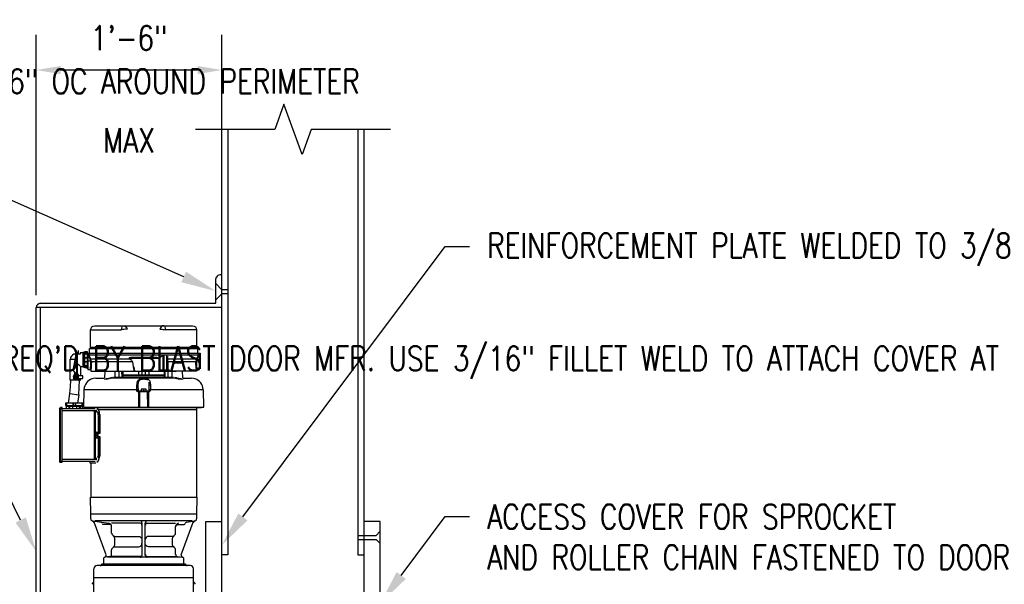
# Model space of a CAD drawing. Header units: inches. Extents: x -25 to 869, y 6 to 168.
# Tile 10 of 11: x 459 to 519, y 133 to 168. Entities that reach past the tile are written whole.
import ezdxf
from ezdxf import colors
from ezdxf.entities.mleader import LeaderData, LeaderLine
from ezdxf.math import Vec2, Vec3

# ---------------------------------------------------------------- set-up
doc = ezdxf.new("R2010")
doc.units = ezdxf.units.IN
doc.header["$MEASUREMENT"] = 0
for name, color, linetype in [('A-ANNO-DIMS', 1, 'Continuous'), ('A-DETL-MEDM', 3, 'Continuous'), ('A-DETL-THIN', 1, 'Continuous'), ('S-ANNO-NOTE', 2, 'Continuous')]:
    doc.layers.add(name, color=color, linetype=linetype)
doc.styles.add('Annotative', font='romans.shx', dxfattribs={"width": 0.8, "height": 0.125})
doc.dimstyles.new('Annotative', dxfattribs={"dimscale": 0, "dimtxt": 0.125, "dimasz": 0.125, "dimexe": 0.18, "dimexo": 0.0625, "dimgap": 0.09, "dimtad": 1, "dimdec": 3, "dimzin": 3, "dimdsep": 46, "dimlunit": 4, "dimtxsty": 'Annotative', "dimcen": 0.09, "dimclrt": 2, "dimazin": 2, "dimtfac": 1, "dimtdec": 3, "dimtmove": 0, "dimatfit": 0, "dimfxl": 1, "dimtfill": 1, "dimfrac": 2, "dimtolj": 1, "dimtzin": 0, "dimarcsym": 0})

# ---------------------------------------------------------------- blocks, each defined once
blk = doc.blocks.new('*D17')
at = {"layer": 'A-ANNO-DIMS', "color": 0, "lineweight": -2, "transparency": 16777216}
for p, q in [((459.709, 150.679), (459.709, 166.701)), ((471.143, 150.679), (471.143, 166.701)), ((469.643, 164.541), (461.209, 164.541))]:
    blk.add_line(p, q, dxfattribs=at)
at = {"layer": 'A-ANNO-DIMS', "color": 0, "transparency": 16777216}
for points in [[(461.209, 164.791), (461.209, 164.291), (459.709, 164.541)], [(469.643, 164.791), (469.643, 164.291), (471.143, 164.541)]]:
    blk.add_solid(points, dxfattribs=at)
at = {"layer": 'Defpoints', "color": 0, "transparency": 16777216}
for p in [(459.709, 164.541), (459.709, 149.929), (471.143, 149.929)]:
    blk.add_point(p, dxfattribs=at)
at = {"layer": 'A-ANNO-DIMS', "color": 2, "transparency": 16777216, "char_height": 1.5, "attachment_point": 5, "style": 'Annotative', "bg_fill": 3, "box_fill_scale": 1.25, "bg_fill_color": 256, "bg_fill_true_color": 13158600, "bg_fill_transparency": 0}
for s, insert in [('\\A1;1\'-6"', (465.426, 166.514)), ('\\A1;\\PMAX', (465.426, 161.461))]:
    blk.add_mtext(s, dxfattribs=dict(at, insert=insert))

msp = doc.modelspace()

# ---------------------------------------------------------------- linework, layer by layer
at = {"layer": 'A-DETL-MEDM', "lineweight": -3}
for p, q in [((471.1427, 99.112), (471.1427, 160.891)), ((471.516, 160.891), (471.516, 134.6996)), ((479.5194, 160.891), (479.5194, 134.6996)), ((479.8927, 99.112), (479.8927, 160.891)), ((470.7677, 150.1822), (470.7645, 151.6825)), ((471.1427, 151.0178), (470.7651, 151.3951)), ((471.516, 151.0178), (471.1427, 151.0178)), ((471.1411, 150.7697), (470.7672, 150.3956)), ((471.516, 150.7697), (471.1411, 150.7697)), ((459.7088, 123.8091), (459.7088, 149.929)), ((471.1427, 149.929), (459.7088, 149.929)), ((459.9555, 150.1822), (470.7677, 150.1822)), ((459.9588, 149.929), (459.9588, 123.8091)), ((470.1461, 124.3064), (470.1461, 136.7532)), ((470.1461, 136.7532), (471.1427, 136.7532)), ((480.8893, 136.7532), (479.8927, 136.7532)), ((480.8893, 121.2548), (480.8893, 136.7532)), ((479.5194, 135.8992), (480.6385, 135.8992)), ((480.6385, 135.8992), (480.8893, 136.1498)), ((479.5194, 135.6511), (480.6401, 135.6511)), ((480.6401, 135.6511), (480.8893, 135.4017)), ((471.516, 134.6996), (471.1427, 134.6996)), ((479.5194, 134.6996), (479.8927, 134.6996))]:
    msp.add_line(p, q, dxfattribs=at)
for centre, start, end in [((471.0462, 151.6465), 70.147988, 172.73714), ((459.9914, 149.9005), 97.26286, 174.233699)]:
    msp.add_arc(centre, 0.2841, start, end, dxfattribs=at)
at = {"layer": 'A-DETL-THIN', "lineweight": -3}
for p, q in [((474.9571, 162.4364), (474.3946, 160.891)), ((476.0821, 159.3455), (474.9571, 162.4364)), ((474.3946, 160.891), (469.5211, 160.891)), ((476.6446, 160.891), (476.0821, 159.3455)), ((481.5182, 160.891), (476.6446, 160.891)), ((463.0567, 147.4662), (463.0567, 148.5576)), ((463.0567, 148.5576), (464.9686, 148.5576)), ((463.0669, 148.5576), (463.0872, 148.6491)), ((463.0872, 148.6491), (463.138, 148.7304)), ((463.138, 148.7304), (463.2194, 148.7813)), ((463.2194, 148.7813), (463.3109, 148.8016)), ((463.3109, 148.8016), (469.3414, 148.8016)), ((464.9686, 148.5576), (464.9787, 148.6491)), ((465.0499, 148.5677), (464.9686, 148.5474)), ((464.9787, 148.6491), (464.9991, 148.7304)), ((464.9991, 148.7304), (465.0296, 148.7813)), ((465.0296, 148.7813), (465.0702, 148.8016)), ((465.1313, 148.5779), (465.0499, 148.5677)), ((465.0702, 148.8016), (465.1516, 148.7915)), ((465.2025, 148.5881), (465.1313, 148.5779)), ((465.1516, 148.7915), (465.233, 148.7406)), ((465.2635, 148.5982), (465.2025, 148.5881)), ((465.233, 148.7406), (465.2838, 148.6796)), ((465.3143, 148.5982), (465.2635, 148.5982)), ((465.2838, 148.6796), (465.3143, 148.5982)), ((467.3584, 148.6796), (467.3279, 148.5982)), ((467.3279, 148.5982), (467.3787, 148.5982)), ((467.4092, 148.7406), (467.3584, 148.6796)), ((467.3787, 148.5982), (467.4397, 148.5881)), ((467.4906, 148.7915), (467.4092, 148.7406)), ((467.4397, 148.5881), (467.5109, 148.5779)), ((467.5719, 148.8016), (467.4906, 148.7915)), ((467.5109, 148.5779), (467.5923, 148.5677)), ((467.6126, 148.7813), (467.5719, 148.8016)), ((467.5923, 148.5677), (467.6736, 148.5474)), ((467.6431, 148.7304), (467.6126, 148.7813)), ((467.6635, 148.6491), (467.6431, 148.7304)), ((467.6736, 148.5576), (467.6635, 148.6491)), ((469.5855, 148.5576), (467.6736, 148.5576)), ((469.3414, 148.8016), (469.433, 148.7813)), ((469.433, 148.7813), (469.5143, 148.7304)), ((469.5143, 148.7304), (469.5652, 148.6491)), ((469.5652, 148.6491), (469.5855, 148.5576)), ((469.5855, 148.5576), (469.5855, 147.4662)), ((462.9957, 147.1205), (462.9957, 147.4052)), ((462.9957, 147.4052), (469.6465, 147.4052)), ((463.0262, 147.4357), (469.616, 147.4357)), ((469.5855, 147.4662), (463.0567, 147.4662)), ((469.6465, 147.4052), (469.6465, 147.1205)), ((461.8058, 145.4425), (461.8058, 146.7544)), ((461.8058, 146.7544), (462.1176, 146.7544)), ((461.8262, 146.8459), (461.816, 146.7544)), ((461.877, 146.9374), (461.8262, 146.8459)), ((461.938, 146.9984), (461.877, 146.9374)), ((462.0296, 147.0493), (461.938, 146.9984)), ((461.9787, 146.073), (462.1923, 147.1205)), ((461.9889, 146.073), (462.1211, 146.7137)), ((462.1211, 147.0595), (462.0296, 147.0493)), ((462.2024, 147.1306), (462.1211, 146.7137)), ((462.1819, 147.0696), (462.1211, 147.0696)), ((462.1211, 147.0696), (462.1211, 146.7713)), ((462.1211, 146.7137), (462.2126, 146.7137)), ((462.2635, 147.1306), (462.2024, 147.1306)), ((462.2126, 145.8188), (462.2126, 146.7137)), ((462.2126, 146.7137), (462.2228, 146.6527)), ((462.2635, 147.0595), (462.2635, 147.1306)), ((462.2736, 147.0595), (462.2736, 147.1205)), ((462.416, 147.0493), (462.2736, 147.0493)), ((462.2838, 147.273), (462.2838, 147.0493)), ((462.3143, 147.0493), (462.3143, 147.273)), ((462.416, 147.1205), (462.416, 147.0595)), ((462.6092, 147.1306), (462.4262, 147.1306)), ((462.4262, 147.1306), (462.4262, 147.0696)), ((462.6092, 146.2967), (462.6092, 147.1306)), ((462.6194, 147.1815), (462.6194, 146.2459)), ((462.6296, 146.2357), (462.6296, 147.1917)), ((462.6601, 147.1917), (462.6601, 146.2357)), ((462.6702, 146.2459), (462.6702, 147.1815)), ((462.6804, 146.3578), (462.6804, 147.0696)), ((462.7008, 146.2154), (462.7008, 147.212)), ((462.7008, 147.212), (462.8533, 147.212)), ((462.7008, 147.2018), (462.8533, 147.2018)), ((462.7008, 147.1408), (462.8533, 147.1408)), ((462.7008, 147.0696), (462.8533, 147.0696)), ((462.7008, 146.8561), (462.8533, 146.8561)), ((462.7008, 146.8256), (462.8533, 146.8256)), ((462.8533, 147.212), (462.8533, 146.1442)), ((462.8533, 147.1205), (469.7991, 147.1205)), ((462.8838, 147.1205), (462.8838, 146.1137)), ((462.9143, 146.9883), (462.9245, 147.1205)), ((463.0262, 146.7544), (462.9143, 146.9883)), ((462.9448, 147.1205), (462.9448, 146.9984)), ((469.7075, 146.9984), (462.9448, 146.9984)), ((462.9448, 146.9984), (463.0567, 146.7645)), ((463.0567, 146.7645), (463.0262, 146.7544)), ((463.0669, 146.6425), (463.0262, 146.7442)), ((463.0872, 146.6425), (463.0475, 146.7615)), ((463.0567, 146.7645), (465.4364, 146.7645)), ((465.4058, 146.8357), (465.5686, 146.8662)), ((465.477, 146.8357), (465.4262, 146.8357)), ((467.2262, 146.7849), (465.4262, 146.7849)), ((465.5889, 146.6628), (465.4364, 146.7645)), ((465.4465, 146.7747), (465.5686, 146.6934)), ((465.5075, 146.8459), (465.477, 146.8357)), ((467.1448, 146.8459), (465.5075, 146.8459)), ((465.5686, 146.8662), (467.1041, 146.8662)), ((467.1041, 146.8662), (467.1347, 146.8561)), ((467.1347, 146.8561), (467.2058, 146.8561)), ((467.1448, 146.8459), (467.1753, 146.8357)), ((467.1753, 146.8357), (467.2262, 146.8357)), ((467.3279, 146.8459), (467.2567, 146.7951)), ((467.3991, 146.8866), (467.3279, 146.8459)), ((467.4703, 146.9374), (467.3991, 146.8866)), ((467.5313, 146.9883), (467.4703, 146.9374)), ((467.5313, 146.012), (467.5313, 146.9883)), ((467.5618, 146.9984), (467.5618, 146.012)), ((467.755, 146.012), (467.755, 146.9984)), ((467.7957, 146.9273), (467.7957, 146.012)), ((467.7957, 146.7645), (469.5957, 146.7645)), ((469.6058, 146.7645), (469.5652, 146.6425)), ((469.5855, 146.6425), (469.6262, 146.7442)), ((469.5957, 146.7645), (469.7075, 146.9984)), ((469.616, 146.7544), (469.7381, 146.9883)), ((469.7075, 146.9984), (469.6974, 147.1205)), ((469.7279, 147.1205), (469.7381, 146.9883)), ((469.7686, 146.1137), (469.7686, 147.1205)), ((469.7991, 147.1205), (469.7991, 146.1442)), ((462.2228, 146.6527), (462.2228, 145.8289)), ((462.2228, 146.6527), (462.233, 146.6222)), ((462.233, 146.6222), (462.233, 145.8289)), ((462.2496, 146.4302), (462.2838, 146.4188)), ((462.2838, 146.4188), (462.3448, 146.3883)), ((462.4465, 146.2866), (462.4465, 145.7171)), ((462.4567, 146.2967), (462.6092, 146.2967)), ((462.7008, 146.6018), (462.8533, 146.6018)), ((462.7008, 146.5713), (462.8533, 146.5713)), ((462.7008, 146.3578), (462.8533, 146.3578)), ((462.7008, 146.2967), (462.8533, 146.2967)), ((462.7008, 146.2256), (462.8533, 146.2256)), ((462.8533, 146.2154), (462.7008, 146.2154)), ((462.8533, 146.6425), (463.0669, 146.6425)), ((462.8838, 146.1137), (463.0465, 146.1137)), ((463.0567, 146.2764), (463.0669, 146.3171)), ((463.0669, 146.6425), (463.0669, 146.6018)), ((463.0669, 146.6018), (463.077, 146.5713)), ((463.077, 146.1544), (463.077, 146.012)), ((463.0974, 146.4696), (463.0872, 146.2256)), ((463.0872, 146.2256), (463.0872, 146.1645)), ((463.0974, 146.5713), (463.0974, 146.6425)), ((465.6499, 146.5713), (463.0974, 146.5713)), ((463.0974, 146.5713), (463.1075, 146.5205)), ((463.1075, 146.5205), (463.0974, 146.4696)), ((465.5686, 146.6934), (465.5991, 146.6628)), ((465.7008, 146.2967), (465.6499, 146.5713)), ((465.7211, 146.1544), (465.7008, 146.2967)), ((465.7008, 146.2967), (465.7313, 146.1544)), ((465.7516, 146.012), (465.7211, 146.1544)), ((465.7313, 146.1544), (465.7516, 146.012)), ((467.7957, 146.6527), (467.8058, 146.6222)), ((467.8058, 146.6222), (467.816, 146.5713)), ((469.5448, 146.5713), (467.816, 146.5713)), ((467.816, 146.5713), (467.816, 146.012)), ((469.5448, 146.612), (469.555, 146.6425)), ((469.5448, 146.4696), (469.5448, 146.612)), ((469.5652, 146.2256), (469.5448, 146.4696)), ((469.5652, 146.1747), (469.5652, 146.2256)), ((469.5855, 146.6425), (469.5753, 146.6018)), ((469.5753, 146.5713), (469.5855, 146.3069)), ((469.7991, 146.6425), (469.5855, 146.6425)), ((469.5855, 146.2764), (469.5957, 146.2459)), ((469.5957, 146.2459), (469.5957, 146.1544)), ((469.6058, 146.1137), (469.7686, 146.1137)), ((461.9991, 145.7273), (461.9787, 145.6561)), ((461.9787, 145.6561), (462.0296, 145.6561)), ((462.0296, 145.6052), (461.9787, 145.6052)), ((461.9787, 145.6052), (462.0397, 145.4832)), ((462.1923, 145.8289), (461.9889, 146.073)), ((462.1923, 145.8289), (461.9889, 146.0628)), ((462.0397, 145.7883), (461.9991, 145.7273)), ((462.0296, 145.6561), (462.0296, 145.6052)), ((462.0906, 145.7984), (462.0397, 145.7984)), ((462.0397, 145.7984), (462.0397, 145.473)), ((462.0906, 145.4425), (462.0906, 145.9459)), ((462.0906, 145.8391), (462.1838, 145.8391)), ((462.1313, 145.8188), (462.0906, 145.8188)), ((462.1313, 145.4425), (462.1313, 145.8188)), ((462.1313, 145.7171), (462.1923, 145.7171)), ((462.1313, 145.5544), (462.1923, 145.5544)), ((462.294, 145.8289), (462.1923, 145.8289)), ((462.1923, 145.4527), (462.1923, 145.8188)), ((462.2024, 145.8289), (462.2024, 145.4425)), ((462.294, 145.8188), (462.2024, 145.8188)), ((462.294, 145.4425), (462.294, 145.8188)), ((462.3041, 145.4527), (462.3041, 145.8086)), ((462.5889, 145.7171), (462.3041, 145.7171)), ((462.3041, 145.5544), (462.5889, 145.5544)), ((462.3143, 145.7171), (462.3143, 145.8086)), ((462.3143, 145.5544), (462.3143, 145.4527)), ((462.4465, 145.4527), (462.4465, 145.5544)), ((462.5889, 145.5544), (462.5889, 145.7171)), ((463.077, 146.012), (463.7686, 146.012)), ((463.3821, 145.5747), (463.2397, 145.5645)), ((463.3821, 145.5849), (463.9211, 145.5849)), ((463.7686, 146.0018), (464.9787, 146.0018)), ((463.9313, 146.0018), (463.9211, 145.5951)), ((463.9923, 145.5442), (464.0431, 145.5442)), ((464.0635, 145.5544), (464.1143, 145.5544)), ((464.1347, 145.5645), (464.1753, 145.5747)), ((464.1753, 145.5747), (464.2262, 145.5849)), ((464.2262, 145.5849), (464.3279, 145.6154)), ((464.3177, 146.012), (468.3347, 146.012)), ((464.3279, 145.6154), (464.3686, 145.6256)), ((464.3686, 145.6256), (464.4194, 145.6357)), ((464.4601, 145.6459), (465.0296, 145.6459)), ((464.5008, 145.6459), (464.5109, 145.6052)), ((464.5109, 145.6052), (464.5414, 145.5951)), ((468.1414, 145.5849), (464.5414, 145.5849)), ((464.5719, 145.6459), (464.5618, 146.0018)), ((464.5821, 145.6459), (464.5923, 145.6052)), ((464.5923, 145.6052), (464.633, 145.5951)), ((464.8262, 145.6052), (464.8262, 146.0018)), ((464.9991, 145.6459), (464.9889, 146.012)), ((465.0092, 145.6052), (464.9991, 145.6459)), ((465.0397, 145.5951), (465.0092, 145.6052)), ((465.0296, 145.6459), (465.0194, 146.012)), ((465.0397, 145.6052), (465.0296, 145.6459)), ((465.0397, 146.012), (465.0499, 145.6459)), ((465.0702, 145.5951), (465.0397, 145.6052)), ((467.6058, 145.7679), (465.0465, 145.7679)), ((465.0474, 145.7374), (467.605, 145.7374)), ((467.5923, 145.6154), (465.0601, 145.6154)), ((466.016, 146.012), (466.016, 145.7679)), ((466.2296, 145.7679), (466.2296, 146.012)), ((466.2804, 145.5035), (466.2397, 145.4934)), ((466.2702, 145.5544), (466.433, 145.5544)), ((466.3719, 145.5035), (466.2804, 145.5035)), ((466.4228, 146.012), (466.4228, 145.7679)), ((466.6364, 146.012), (466.6364, 145.7679)), ((467.5719, 145.5951), (467.6025, 145.6052)), ((467.6025, 145.6459), (467.6126, 146.012)), ((467.6025, 145.6052), (467.6126, 145.6459)), ((467.6126, 145.5951), (467.6431, 145.6052)), ((467.6228, 146.012), (467.6228, 145.6459)), ((467.6228, 145.6459), (468.1618, 145.6459)), ((467.6431, 145.6052), (467.6533, 145.6459)), ((467.6533, 145.6459), (467.6533, 146.012)), ((468.8736, 146.0018), (467.6736, 146.0018)), ((467.8262, 145.6052), (467.8262, 146.0018)), ((468.0194, 145.5951), (468.0601, 145.6052)), ((468.0601, 145.6052), (468.0703, 145.6459)), ((468.0804, 145.6459), (468.0906, 146.0018)), ((468.1109, 145.5951), (468.1414, 145.6052)), ((468.1414, 145.6052), (468.1516, 145.6459)), ((468.233, 145.6357), (468.2838, 145.6256)), ((468.2838, 145.6256), (468.3245, 145.6154)), ((468.3245, 145.6154), (468.4262, 145.5849)), ((468.4262, 145.5849), (468.4669, 145.5747)), ((468.4669, 145.5747), (468.5177, 145.5645)), ((468.538, 145.5544), (468.5787, 145.5544)), ((468.5991, 145.5442), (468.6601, 145.5442)), ((468.7313, 145.5951), (468.7211, 146.0018)), ((468.7313, 145.5849), (469.2601, 145.5849)), ((469.5753, 146.012), (468.8736, 146.012)), ((469.4025, 145.5645), (469.2601, 145.5747)), ((469.5753, 146.0832), (469.5753, 146.012)), ((461.7866, 144.6268), (461.816, 145.0357)), ((462.4465, 145.4425), (461.8058, 145.4425)), ((461.816, 145.0357), (461.8363, 145.4425)), ((462.0397, 145.473), (462.0906, 145.473)), ((462.3041, 145.4527), (462.4465, 145.4527)), ((462.3245, 144.5476), (462.3652, 144.9951)), ((462.3652, 144.9951), (462.3855, 145.4425)), ((462.6702, 144.9951), (462.6495, 144.8502)), ((465.9448, 145.1374), (465.9041, 145.1374)), ((465.9143, 144.7815), (465.9143, 145.0764)), ((465.9753, 145.1679), (465.9753, 145.1171)), ((465.9753, 145.1171), (465.9855, 144.7815)), ((466.4838, 144.9035), (466.1686, 144.9035)), ((466.1686, 144.9035), (466.1686, 144.7917)), ((466.4838, 144.7917), (466.4838, 144.9035)), ((466.6669, 145.2798), (466.6567, 145.3205)), ((466.6669, 144.7815), (466.6669, 145.2798)), ((466.738, 145.1374), (466.6974, 145.1374)), ((466.738, 145.0764), (466.738, 144.8628)), ((469.9923, 144.8527), (469.9719, 144.9951)), ((461.7245, 144.1713), (461.7866, 144.6268)), ((461.7866, 144.6268), (462.3245, 144.5476)), ((462.3245, 144.5476), (462.2519, 144.0365)), ((462.6499, 144.8628), (462.6194, 143.7823)), ((465.9753, 144.8628), (462.6499, 144.8628)), ((465.955, 144.7408), (465.9143, 144.7815)), ((466.1177, 144.7815), (465.9143, 144.7815)), ((465.9448, 144.7815), (465.9855, 144.7612)), ((466.0262, 144.7306), (465.9753, 144.7306)), ((466.0262, 143.7823), (466.0262, 144.7306)), ((466.0364, 144.7612), (466.616, 144.7612)), ((466.5652, 144.7306), (466.0364, 144.7306)), ((466.077, 144.7306), (466.077, 143.7823)), ((466.1177, 144.7917), (466.5347, 144.7917)), ((466.3211, 144.8832), (466.3211, 144.7917)), ((466.7279, 144.7815), (466.5347, 144.7815)), ((466.5753, 143.7823), (466.5652, 144.7306)), ((466.677, 144.7306), (466.5753, 144.7306)), ((466.616, 144.7306), (466.6262, 143.7823)), ((466.6669, 144.7612), (466.7075, 144.7815)), ((470.0025, 144.8628), (466.677, 144.8628)), ((466.738, 144.8628), (466.7279, 144.7815)), ((470.033, 143.7823), (470.0025, 144.8628)), ((461.1448, 143.701), (461.155, 143.7416)), ((461.1957, 143.701), (461.1448, 143.701)), ((461.1448, 143.701), (461.1448, 140.4467)), ((461.155, 143.7416), (461.1957, 143.7518)), ((461.1957, 140.3959), (461.1957, 143.762)), ((461.3075, 143.762), (461.1957, 143.762)), ((461.1957, 143.7111), (461.3075, 143.7111)), ((461.3075, 140.3959), (461.3075, 143.762)), ((461.3075, 143.701), (463.3313, 143.701)), ((462.5991, 144.0264), (461.5211, 144.0264)), ((461.5211, 144.0264), (461.5211, 143.8942)), ((461.5211, 143.8942), (462.5991, 143.8942)), ((462.5889, 144.0365), (461.5313, 144.0365)), ((461.5313, 144.0264), (461.5313, 143.8942)), ((461.5313, 143.884), (462.5889, 143.884)), ((461.5414, 144.0365), (461.5414, 143.884)), ((461.5719, 144.0365), (461.5719, 143.884)), ((461.5821, 144.0264), (461.5821, 143.8942)), ((461.5821, 143.701), (461.5821, 143.8535)), ((461.5821, 143.8535), (462.538, 143.8535)), ((461.6533, 143.8738), (462.477, 143.8738)), ((461.7041, 144.0467), (461.7245, 144.1713)), ((461.7143, 143.8535), (461.7143, 143.701)), ((461.7652, 143.8535), (461.7652, 143.701)), ((461.9482, 143.8535), (461.9482, 143.701)), ((461.9889, 143.8942), (461.9889, 144.0264)), ((461.9991, 144.0264), (461.9991, 143.8942)), ((462.0092, 144.0264), (462.0092, 143.8942)), ((462.1211, 144.0264), (462.1211, 143.8942)), ((462.1313, 144.0264), (462.1313, 143.8942)), ((462.1923, 143.8535), (462.1923, 143.701)), ((462.355, 143.8535), (462.355, 143.701)), ((462.416, 143.8535), (462.416, 143.701)), ((462.538, 143.8942), (462.538, 144.0264)), ((462.538, 143.8535), (462.538, 143.701)), ((462.5482, 143.884), (462.5482, 144.0365)), ((462.5889, 143.884), (462.5889, 144.0365)), ((462.5991, 144.0264), (462.5991, 143.8942)), ((462.6194, 143.7823), (470.033, 143.7823)), ((463.138, 143.7518), (462.7618, 143.7518)), ((463.0058, 143.701), (463.0058, 143.7518)), ((469.8804, 143.7518), (463.4126, 143.7518)), ((463.7482, 143.762), (463.677, 143.762)), ((464.6126, 143.762), (464.2974, 143.762)), ((464.8262, 143.762), (465.955, 143.762)), ((465.955, 143.7721), (466.1177, 143.7721)), ((466.5347, 143.7721), (466.6974, 143.7721)), ((466.6974, 143.762), (467.755, 143.762)), ((467.7652, 143.762), (467.8262, 143.762)), ((468.0296, 143.7518), (468.0194, 143.7823)), ((468.355, 143.762), (468.0397, 143.762)), ((468.9042, 143.762), (468.9753, 143.762)), ((469.2397, 143.762), (469.4431, 143.762)), ((469.4533, 143.762), (469.5143, 143.762)), ((469.5855, 143.7518), (469.5855, 138.2566)), ((469.7686, 143.7823), (469.7787, 143.7518)), ((463.3923, 143.5688), (461.3075, 143.5688)), ((463.3008, 142.1959), (463.3008, 143.5688)), ((463.3618, 142.1959), (463.3618, 143.5179)), ((463.3618, 143.5179), (463.4431, 143.5179)), ((463.3923, 143.6196), (463.3923, 143.5586)), ((463.494, 143.4569), (463.4431, 143.5077)), ((463.5448, 143.284), (463.5347, 143.3145)), ((463.5448, 142.1654), (463.5448, 143.2637)), ((463.5448, 143.2637), (463.5855, 143.2637)), ((463.555, 143.6399), (469.5855, 143.6399)), ((463.5855, 143.2637), (463.5855, 142.1654)), ((463.616, 142.1654), (463.616, 143.2942)), ((463.6262, 143.3349), (463.6262, 142.1654)), ((463.2804, 142.1349), (463.2702, 142.0738)), ((463.2702, 142.0738), (463.2804, 142.0128)), ((463.3008, 142.1755), (463.2804, 142.1349)), ((463.2906, 142.1247), (463.2804, 142.0738)), ((463.2804, 142.0738), (463.2906, 142.023)), ((463.2804, 142.0128), (463.3008, 141.9721)), ((463.3109, 142.1654), (463.2906, 142.1247)), ((463.3109, 142.1552), (463.2906, 142.1043)), ((463.2906, 142.1043), (463.2906, 142.0433)), ((463.2906, 142.0942), (463.378, 142.0942)), ((463.3821, 142.0637), (463.2906, 142.0535)), ((463.3313, 142.0535), (463.2906, 142.0535)), ((463.2906, 142.0433), (463.3109, 141.9925)), ((463.2906, 142.023), (463.3109, 141.9823)), ((463.3313, 142.1959), (463.3008, 142.1755)), ((463.3008, 141.9721), (463.3313, 141.9518)), ((463.3008, 140.5789), (463.3008, 141.9518)), ((463.3719, 141.9518), (463.3109, 141.9518)), ((463.4533, 142.1959), (463.3313, 142.1959)), ((463.3618, 142.1755), (463.3313, 142.1959)), ((463.3618, 142.1654), (463.3313, 142.1755)), ((463.3313, 142.0942), (463.3313, 142.1755)), ((463.3313, 142.0535), (463.3821, 142.0637)), ((463.3313, 141.9721), (463.3313, 142.0535)), ((463.3313, 141.9721), (463.3618, 141.9823)), ((463.3313, 141.9518), (463.3618, 141.9721)), ((463.3516, 142.1755), (463.3516, 142.0942)), ((463.3516, 142.0576), (463.3516, 141.9721)), ((463.3923, 142.2365), (463.3618, 142.1959)), ((463.3821, 142.1349), (463.3618, 142.1755)), ((463.3719, 142.1247), (463.3618, 142.1654)), ((463.3618, 141.9823), (463.3719, 142.023)), ((463.3618, 141.9721), (463.3821, 142.0128)), ((463.3618, 140.6298), (463.3618, 141.9518)), ((463.3618, 141.9518), (463.3923, 141.9111)), ((463.3821, 142.0738), (463.3719, 142.1247)), ((463.3719, 142.023), (463.3821, 142.0738)), ((463.3923, 142.0738), (463.3821, 142.1349)), ((463.3821, 142.0128), (463.3923, 142.0738)), ((463.4533, 141.9518), (463.3821, 141.9518)), ((463.4228, 142.2467), (463.3923, 142.2365)), ((463.3923, 141.9111), (463.4228, 141.901)), ((463.4126, 142.0738), (463.494, 142.0738)), ((463.4533, 142.2365), (463.4228, 142.2467)), ((463.4228, 141.901), (463.4533, 141.9111)), ((463.4838, 142.2365), (463.4533, 142.2467)), ((463.4838, 142.1959), (463.4533, 142.2365)), ((463.494, 142.0738), (463.4533, 142.1959)), ((463.494, 142.0738), (463.4533, 141.9518)), ((463.4533, 141.9111), (463.4838, 141.9518)), ((463.4533, 141.901), (463.4838, 141.9111)), ((463.5143, 142.1959), (463.4838, 142.2365)), ((463.5041, 142.0738), (463.4838, 142.1959)), ((463.4838, 141.9518), (463.5041, 142.0738)), ((463.4838, 141.9111), (463.5143, 141.9518)), ((463.5245, 142.145), (463.5143, 142.1959)), ((463.5143, 141.9518), (463.5245, 142.0026)), ((463.6262, 142.1654), (463.5204, 142.1654)), ((463.5204, 141.9823), (463.6262, 141.9823)), ((463.5347, 142.0738), (463.5245, 142.145)), ((463.5245, 142.0026), (463.5347, 142.0738)), ((463.5448, 140.884), (463.5448, 141.9823)), ((463.5855, 141.9823), (463.5855, 140.884)), ((463.616, 140.8026), (463.616, 141.9823)), ((463.6262, 141.9823), (463.6262, 140.7823)), ((463.5855, 140.884), (463.5448, 140.884)), ((463.5855, 140.6196), (463.5957, 140.6603)), ((463.5957, 140.6603), (463.6058, 140.7111)), ((463.6058, 140.762), (463.616, 140.8026)), ((463.6058, 140.7111), (463.6058, 140.762)), ((461.1957, 140.4467), (461.1448, 140.4467)), ((461.1448, 140.4467), (461.155, 140.406)), ((461.155, 140.406), (461.1957, 140.3959)), ((461.3075, 140.4365), (461.1957, 140.4365)), ((461.1957, 140.3959), (461.3075, 140.3959)), ((461.3075, 140.5789), (463.3923, 140.5789)), ((463.3313, 140.4467), (461.3075, 140.4467)), ((463.0058, 140.4467), (463.0058, 140.3552)), ((463.0058, 140.3552), (463.3821, 140.3552)), ((463.0669, 140.3552), (463.0669, 138.2566)), ((463.4431, 140.6399), (463.3719, 140.6399)), ((463.3923, 140.5891), (463.3923, 140.5281)), ((463.4431, 140.3959), (463.5196, 140.4724)), ((463.494, 140.4162), (463.5143, 140.4569)), ((463.5448, 140.5382), (463.5855, 140.6196)), ((463.077, 137.2013), (463.0567, 138.2566)), ((463.0567, 138.2566), (469.5957, 138.2566)), ((469.5957, 138.2566), (469.5753, 137.2013)), ((469.5957, 137.2013), (463.0567, 137.2013)), ((463.0567, 137.2013), (463.0567, 136.9064)), ((469.5957, 136.9064), (469.5957, 137.2013)), ((463.0669, 136.9064), (463.077, 136.8555)), ((463.077, 136.8555), (463.1177, 136.8148)), ((463.1177, 136.8148), (463.1584, 136.7945)), ((463.1686, 136.7945), (464.1855, 136.6521)), ((463.2296, 136.7538), (463.1787, 136.7843)), ((463.2702, 136.6928), (463.2296, 136.7538)), ((464.0126, 134.6969), (463.2702, 136.703)), ((469.3109, 136.7945), (463.3414, 136.7945)), ((463.738, 136.6928), (463.6974, 136.7131)), ((463.7584, 136.6419), (463.738, 136.6928)), ((463.7787, 136.6318), (463.7889, 136.5911)), ((463.7889, 136.5911), (463.8296, 136.5809)), ((464.2363, 136.5708), (463.8296, 136.5708)), ((464.2669, 136.6114), (464.1855, 136.6419)), ((464.2974, 136.5504), (464.2363, 136.5606)), ((464.3279, 136.5403), (464.2669, 136.6114)), ((464.338, 136.5097), (464.2974, 136.5504)), ((464.3482, 136.4487), (464.3279, 136.5403)), ((464.3482, 136.4487), (464.338, 136.5097)), ((466.1075, 136.6521), (464.3482, 136.6521)), ((464.3482, 136.0408), (464.3482, 136.4487)), ((466.1686, 136.7742), (466.1075, 136.7843)), ((466.1686, 136.6318), (466.1075, 136.6419)), ((466.2092, 136.7335), (466.1686, 136.7742)), ((466.2092, 136.5911), (466.1686, 136.6318)), ((466.2194, 136.6725), (466.2092, 136.7335)), ((466.2194, 136.5301), (466.2092, 136.5911)), ((466.2296, 134.6664), (466.2296, 136.6725)), ((466.4228, 134.6664), (466.4228, 136.6725)), ((466.4431, 136.7335), (466.433, 136.6725)), ((466.4431, 136.5911), (466.433, 136.5301)), ((466.494, 136.7742), (466.4431, 136.7335)), ((466.494, 136.6318), (466.4431, 136.5911)), ((466.5448, 136.7843), (466.494, 136.7742)), ((466.5448, 136.6419), (466.494, 136.6318)), ((466.5448, 136.6521), (468.294, 136.6521)), ((468.294, 136.0408), (468.294, 136.4487)), ((468.3245, 136.5403), (468.3042, 136.4487)), ((468.3042, 136.4487), (468.3143, 136.5097)), ((468.3143, 136.5097), (468.3652, 136.5504)), ((468.3855, 136.6114), (468.3245, 136.5403)), ((468.3652, 136.5504), (468.416, 136.5606)), ((468.4669, 136.6419), (468.3855, 136.6114)), ((468.416, 136.5708), (468.8228, 136.5708)), ((468.6296, 134.6969), (469.3821, 136.703)), ((468.8228, 136.5809), (468.8635, 136.5911)), ((468.8635, 136.5911), (468.8736, 136.6318)), ((468.894, 136.6419), (468.9143, 136.6928)), ((468.9143, 136.6928), (468.955, 136.7131)), ((468.955, 136.7131), (469.4736, 136.7945)), ((469.4228, 136.7538), (469.3821, 136.6928)), ((469.4736, 136.7843), (469.4228, 136.7538)), ((469.494, 136.7945), (469.5347, 136.8148)), ((469.5347, 136.8148), (469.5753, 136.8555)), ((469.5753, 136.8555), (469.5855, 136.9064)), ((464.3584, 136.0408), (464.3686, 135.9696)), ((464.3686, 135.9696), (464.4194, 135.9086)), ((464.4194, 135.9086), (464.4804, 135.8577)), ((464.5211, 135.7967), (464.4499, 135.8679)), ((464.4804, 135.8577), (464.5516, 135.8475)), ((464.5516, 135.695), (464.5211, 135.7967)), ((464.5516, 135.8374), (466.0262, 135.8374)), ((466.0262, 135.8374), (466.0974, 135.8272)), ((466.0974, 135.8272), (466.1584, 135.7764)), ((466.5448, 135.8272), (466.4838, 135.7764)), ((466.616, 135.8374), (466.5448, 135.8272)), ((468.1008, 135.8374), (466.616, 135.8374)), ((468.1008, 135.8475), (468.1719, 135.8577)), ((468.1008, 135.695), (468.1313, 135.7967)), ((468.1313, 135.7967), (468.2025, 135.8679)), ((468.1719, 135.8577), (468.233, 135.9086)), ((468.233, 135.9086), (468.2838, 135.9696)), ((468.2838, 135.9696), (468.294, 136.0408)), ((464.4499, 135.1647), (464.5211, 135.2359)), ((464.4804, 135.1851), (464.5516, 135.1952)), ((464.5211, 135.2359), (464.5516, 135.3376)), ((464.5516, 135.3376), (464.5516, 135.695)), ((464.5516, 135.1952), (466.0262, 135.1952)), ((466.0262, 135.1952), (466.0974, 135.2054)), ((466.0974, 135.2054), (466.1584, 135.2563)), ((466.1584, 135.7764), (466.2092, 135.7153)), ((466.1584, 135.2563), (466.2092, 135.3173)), ((466.2092, 135.7153), (466.2194, 135.6442)), ((466.2092, 135.3173), (466.2194, 135.3885)), ((466.433, 135.7153), (466.4228, 135.6442)), ((466.433, 135.3173), (466.4228, 135.3885)), ((466.4838, 135.7764), (466.433, 135.7153)), ((466.4838, 135.2563), (466.433, 135.3173)), ((466.5448, 135.2054), (466.4838, 135.2563)), ((466.616, 135.1952), (466.5448, 135.2054)), ((468.1008, 135.1952), (466.616, 135.1952)), ((468.1008, 135.3376), (468.1008, 135.695)), ((468.1313, 135.2359), (468.1008, 135.3376)), ((468.1719, 135.1851), (468.1008, 135.1952)), ((468.2025, 135.1647), (468.1313, 135.2359)), ((463.9313, 134.5546), (463.9821, 134.5851)), ((464.2465, 134.6054), (463.9472, 134.5641)), ((463.9821, 134.5851), (464.0126, 134.6359)), ((464.0126, 134.6359), (464.0126, 134.6868)), ((464.2567, 134.6054), (464.2974, 134.6258)), ((464.2974, 134.6258), (464.338, 134.6664)), ((464.338, 134.6664), (464.3482, 134.7173)), ((464.3482, 134.7173), (464.3482, 135.002)), ((466.1075, 134.6054), (464.3482, 134.6054)), ((464.3584, 135.002), (464.3686, 135.0732)), ((464.3686, 135.0732), (464.4194, 135.1342)), ((464.4194, 135.1342), (464.4804, 135.1851)), ((466.1686, 134.6156), (466.1075, 134.6054)), ((466.2092, 134.6664), (466.1686, 134.6156)), ((466.1686, 134.5647), (466.2092, 134.6156)), ((466.2194, 134.7173), (466.2092, 134.6664)), ((466.2092, 134.6156), (466.2194, 134.6664)), ((466.433, 134.7173), (466.4431, 134.6664)), ((466.433, 134.6664), (466.4431, 134.6156)), ((466.4431, 134.6664), (466.494, 134.6156)), ((466.4431, 134.6156), (466.494, 134.5647)), ((466.494, 134.6156), (466.5448, 134.6054)), ((466.5448, 134.6054), (468.294, 134.6054)), ((468.233, 135.1342), (468.1719, 135.1851)), ((468.2838, 135.0732), (468.233, 135.1342)), ((468.294, 135.002), (468.2838, 135.0732)), ((468.294, 134.7173), (468.294, 135.002)), ((468.3042, 134.7173), (468.3143, 134.6664)), ((468.3143, 134.6664), (468.355, 134.6258)), ((468.355, 134.6258), (468.3957, 134.6054)), ((468.3957, 134.6054), (468.7051, 134.5642)), ((468.6397, 134.6868), (468.6397, 134.6359)), ((468.6397, 134.6359), (468.6703, 134.5851)), ((468.6703, 134.5851), (468.7211, 134.5546)), ((463.3211, 133.9749), (463.2702, 133.9139)), ((463.3821, 134.0258), (463.3211, 133.9749)), ((463.4533, 134.0359), (463.3821, 134.0258)), ((469.1991, 134.0359), (463.4533, 134.0359)), ((463.6465, 134.0359), (463.7075, 134.0461)), ((463.7075, 134.0461), (463.7482, 134.0969)), ((463.7482, 134.0969), (463.7584, 134.1478)), ((463.7686, 134.1478), (468.8838, 134.1478)), ((463.8601, 134.4935), (463.8499, 134.4427)), ((463.8499, 134.4427), (463.8499, 134.1478)), ((463.9008, 134.5342), (463.8601, 134.4935)), ((463.9414, 134.5546), (463.9008, 134.5342)), ((468.5584, 134.5546), (464.094, 134.5546)), ((466.1075, 134.5546), (466.1686, 134.5647)), ((466.494, 134.5647), (466.5448, 134.5546)), ((468.7516, 134.5342), (468.7109, 134.5546)), ((468.7923, 134.4935), (468.7516, 134.5342)), ((468.8025, 134.4427), (468.7923, 134.4935)), ((468.8025, 134.1478), (468.8025, 134.4427)), ((468.894, 134.1478), (468.9042, 134.0969)), ((468.9042, 134.0969), (468.955, 134.0461)), ((468.955, 134.0461), (469.0058, 134.0359)), ((469.2703, 134.0258), (469.1991, 134.0359)), ((469.3313, 133.9749), (469.2703, 134.0258)), ((469.3821, 133.9139), (469.3313, 133.9749)), ((463.2499, 128.0766), (463.2499, 133.8427)), ((463.2702, 133.9139), (463.2601, 133.8427)), ((469.3923, 133.8427), (469.3821, 133.9139)), ((469.3923, 128.0766), (469.3923, 133.8427)), ((463.1584, 132.8969), (463.2194, 132.9681)), ((463.2194, 132.9681), (463.2499, 133.0597)), ((469.3923, 133.2753), (463.2499, 133.2753)), ((469.4025, 133.0597), (469.433, 132.9681)), ((469.433, 132.9681), (469.5042, 132.8969))]:
    msp.add_line(p, q, dxfattribs=at)
msp.add_arc((461.7877, 145.59), 0.9588, 46.596254, 62.328391, dxfattribs=at)
for points in [[(463.0465, 146.134), (463.043, 146.2027), (463.0625, 146.1396), (463.0567, 146.2459)], [(463.0669, 146.3171), (463.0592, 146.4306), (463.0825, 146.4686), (463.077, 146.5713)], [(469.5753, 146.1035), (469.5782, 146.1518), (469.5616, 146.1139), (469.5652, 146.1747)], [(463.2397, 145.5645), (462.9697, 145.5164), (462.7184, 145.2651), (462.6702, 144.9951)], [(464.5414, 145.5849), (464.3911, 145.5942), (464.0026, 145.4386), (463.9008, 145.5137)], [(465.9143, 145.0764), (465.8967, 145.3815), (465.9399, 145.5461), (466.2702, 145.5544)], [(466.2397, 145.4934), (466.0223, 145.4835), (465.986, 145.3678), (465.9753, 145.1679)], [(466.5753, 145.4425), (466.5336, 145.4898), (466.4241, 145.4884), (466.3719, 145.5035)], [(466.433, 145.5544), (466.5199, 145.5456), (466.5835, 145.5223), (466.6567, 145.473)], [(468.7516, 145.5137), (468.6523, 145.4432), (468.2769, 145.5815), (468.1414, 145.5849)], [(469.9719, 144.9951), (469.9238, 145.2651), (469.6725, 145.5164), (469.4025, 145.5645)], [(466.677, 145.4425), (466.7396, 145.3859), (466.7418, 145.1523), (466.738, 145.0764)], [(463.616, 143.2942), (463.6187, 143.4443), (463.566, 143.6323), (463.4635, 143.7416)], [(463.4533, 143.5179), (463.5477, 143.4871), (463.5669, 143.3686), (463.5855, 143.284)], [(463.5347, 143.3145), (463.5366, 143.3955), (463.5355, 143.3566), (463.5033, 143.4294)], [(463.6262, 143.3349), (463.6179, 143.4516), (463.5909, 143.5654), (463.5347, 143.6704)], [(463.494, 140.7111), (463.5406, 140.7804), (463.5314, 140.8052), (463.5448, 140.884)], [(463.5855, 140.884), (463.5763, 140.8132), (463.5594, 140.7211), (463.5041, 140.6704)], [(463.5143, 140.4569), (463.5897, 140.5508), (463.5996, 140.6701), (463.6262, 140.7823)]]:
    msp.add_open_spline(points, degree=3, dxfattribs=at)

# ---------------------------------------------------------------- leaders
at = {"layer": 'S-ANNO-NOTE', "lineweight": -3}
ml = msp.add_multileader_mtext('Standard', dxfattribs=at)
ml.set_content('{\\C256;5/16" DIA COUNTERSUNK SCREWS @ 6" OC AROUND PERIMETER}', color=2, style='Annotative')
ml.set_leader_properties(color=1)
ml.build(insert=Vec2(0, 0))
ml.multileader.update_dxf_attribs({"text_right_attachment_type": 3, "dogleg_length": 0.125, "arrow_head_size": 2.16, "scale": 12})
ctx = ml.context
ctx.base_point, ctx.scale, ctx.char_height, ctx.arrow_head_size, ctx.landing_gap_size, ctx.plane_origin = Vec3(425.7887, 163.8467), 12, 1.5, 2.16, 1.08, Vec3(470.4094, 117.0042)
ctx.right_attachment = 3
notes = []
notes.append((ctx, [(0, (1, 1, 0), (454.1916, 158.2753), (-1, 0), 1.5, [(0, [(470.7661, 150.9306)], 0, [])])]))
ctx.mtext.insert, ctx.mtext.width, ctx.mtext.flow_direction = Vec3(426.8687, 164.5967), 28.879116, 5
ml = msp.add_multileader_mtext('Standard', dxfattribs=at)
ml.set_content('{\\C256;REINFORCEMENT PLATE WELDED TO 3/8" THK EXTERIOR DOOR PL USING 3/16" FILLET WELDS, THICKNESS AS REQ\'D}', color=2, style='Annotative')
ml.set_leader_properties(color=1)
ml.build(insert=Vec2(0, 0))
ml.multileader.update_dxf_attribs({"text_right_attachment_type": 3, "dogleg_length": 0.125, "arrow_head_size": 2.16, "scale": 12})
ctx = ml.context
ctx.base_point, ctx.scale, ctx.char_height, ctx.arrow_head_size, ctx.landing_gap_size, ctx.plane_origin = Vec3(486.3956, 153.6701), 12, 1.5, 2.16, 1.08, Vec3(469.8369, 111.348)
ctx.right_attachment = 3
notes.append((ctx, [(0, (1, 1, 0), (484.8956, 153.6701), (1, 0), 1.5, [(0, [(471.1427, 135.3057)], 0, [])])]))
ctx.mtext.insert, ctx.mtext.width, ctx.mtext.flow_direction = Vec3(487.4756, 154.4915), 31.808089, 5
ml = msp.add_multileader_mtext('Standard', dxfattribs=at)
ml.set_content('{\\C256;1/4" THK STL PL. BOX COVER. SIZE AS REQ\'D BY BLAST DOOR MFR. USE 3/16" FILLET WELD TO ATTACH COVER AT ALL JOINTS}', color=2, style='Annotative')
ml.set_leader_properties(color=1)
ml.build(insert=Vec2(0, 0))
ml.multileader.update_dxf_attribs({"text_right_attachment_type": 3, "dogleg_length": 0.125, "arrow_head_size": 2.16, "scale": 12})
ctx = ml.context
ctx.base_point, ctx.scale, ctx.char_height, ctx.arrow_head_size, ctx.landing_gap_size, ctx.plane_origin = Vec3(423.3383, 146.7891), 12, 1.5, 2.16, 1.08, Vec3(470.4094, 100.6962)
ctx.right_attachment = 3
notes.append((ctx, [(0, (1, 1, 0), (457.9697, 138.4319), (-1, 0), 1.5, [(0, [(459.7088, 134.9069)], 0, [])])]))
ctx.mtext.insert, ctx.mtext.width, ctx.mtext.flow_direction = Vec3(424.4183, 147.5391), 31.43041, 5
ml = msp.add_multileader_mtext('Standard', dxfattribs=at)
ml.set_content('\\pxt3.2,6.4,9.6,12.8,16,19.2,22.4,25.6,28.8,32,35.2,38.4,41.6,44.8,48,51.2,54.4,57.6,60.8,64,67.2,70.4,73.6,76.8,80,83.2,86.4,89.6,92.8,96,99.2,102.4;{\\C256;ACCESS COVER FOR SPROCKET\\PAND ROLLER CHAIN FASTENED TO DOOR PLATE WITH COUNTERSUNK MACHINE SCREWS. THICKNESS OF ACCESS PLATE AND SCREWS DIAMETER/SPACING AS REQUIRED FOR REINF.}', color=2, style='Annotative')
ml.set_leader_properties(color=1)
ml.build(insert=Vec2(0, 0))
ml.multileader.update_dxf_attribs({"text_right_attachment_type": 3, "dogleg_length": 0.125, "arrow_head_size": 2.16, "scale": 12})
ctx = ml.context
ctx.base_point, ctx.scale, ctx.char_height, ctx.arrow_head_size, ctx.landing_gap_size, ctx.plane_origin = Vec3(486.3956, 137.0509), 12, 1.5, 2.16, 1.08, Vec3(469.8369, 94.7288)
ctx.right_attachment = 3
notes.append((ctx, [(0, (1, 1, 0), (484.8956, 137.0509), (1, 0), 1.5, [(0, [(480.8893, 131.7013)], 0, [])])]))
ctx.mtext.insert, ctx.mtext.width, ctx.mtext.flow_direction = Vec3(487.4756, 137.8009), 31.808089, 5
for ctx, leaders in notes:
    for number, flags, end, landing, length, lines in leaders:
        leader = LeaderData()
        leader.index, (leader.has_last_leader_line, leader.has_dogleg_vector, leader.attachment_direction) = number, flags
        leader.last_leader_point, leader.dogleg_vector, leader.dogleg_length = Vec3(end), Vec3(landing), length
        for number, points, colour, breaks in lines:
            line = LeaderLine()
            line.index, line.vertices, line.color, line.breaks = number, Vec3.list(points), colors.encode_raw_color(colour), breaks
            leader.lines.append(line)
        ctx.leaders.append(leader)

# ---------------------------------------------------------------- next in the draw order: dimensions: what is measured, and where the dimension line sits
at = {"layer": 'A-ANNO-DIMS'}
dim = msp.add_linear_dim(base=(459.7088, 164.5415), p1=(471.1427, 149.929), p2=(459.7088, 149.929), text='1\'-6"\\X\\PMAX', dimstyle='Annotative', override={"dimpost": '\\X'}, dxfattribs=at)
dim.commit()
dim.dimension.update_dxf_attribs({"geometry": '*D17', "text_midpoint": (465.4258, 164.5415)})

doc.saveas('drawing.dxf')
